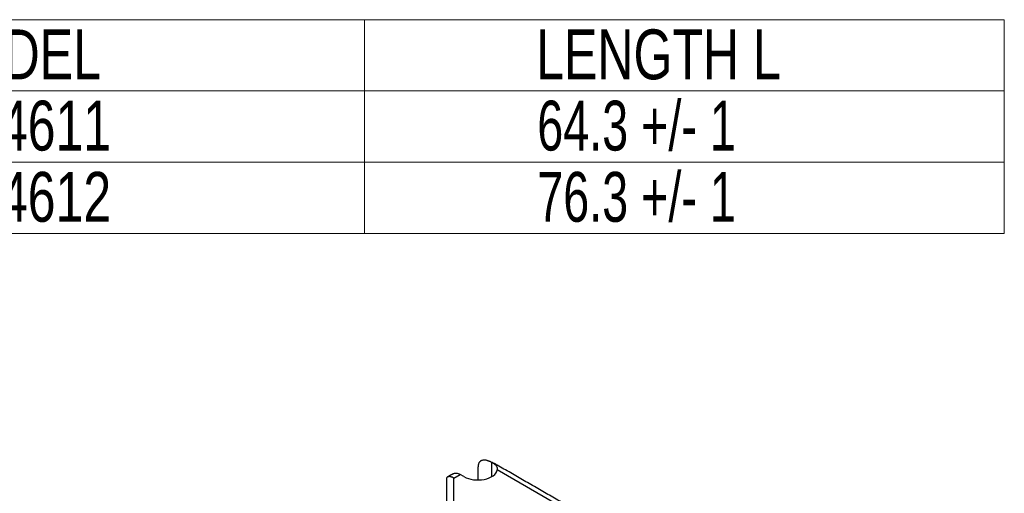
# Model space of a CAD drawing. Header units: millimetres. Extents: x 11 to 421, y 5 to 275.
# Tile 6 of 26: x 67 to 136, y 70 to 103. Entities that reach past the tile are written whole.
import ezdxf

# ---------------------------------------------------------------- set-up
doc = ezdxf.new("R2010")
doc.units = ezdxf.units.MM
doc.styles.add('SLDTEXTSTYLE0', font='TXT', dxfattribs={"width": 0.75})
doc.styles.add('SLDTEXTSTYLE4', font='TXT', dxfattribs={"width": 0.7})

# ---------------------------------------------------------------- blocks, each defined once
blk = doc.blocks.new('SW_TABLEANNOTATION_0')
at = {"color": 0, "linetype": 'Continuous', "lineweight": 0}
for p, q in [((90.359, 0), (0, 0)), ((45.479, 0), (45.479, -15)), ((90.359, -15), (90.359, 0)), ((0, -5), (90.359, -5)), ((0, -10), (90.359, -10)), ((0, -15), (90.359, -15))]:
    blk.add_line(p, q, dxfattribs=at)
at = {"color": 0, "linetype": 'Continuous', "lineweight": 0, "char_height": 3.5, "attachment_point": 1}
for s, insert, style in [('MODEL', (14.505, -0.686), 'SLDTEXTSTYLE0'), ('LENGTH L', (57.519, -0.686), 'SLDTEXTSTYLE0'), ('64.3 +/- 1', (57.597, -5.686), 'SLDTEXTSTYLE4'), ('TS4611', (15.412, -5.686), 'SLDTEXTSTYLE0'), ('TS4612', (15.412, -10.686), 'SLDTEXTSTYLE0'), ('76.3 +/- 1', (57.597, -10.686), 'SLDTEXTSTYLE4')]:
    blk.add_mtext(s, dxfattribs=dict(at, insert=insert, style=style))

msp = doc.modelspace()

# ---------------------------------------------------------------- linework, layer by layer
at = {"color": 7, "linetype": 'Continuous', "lineweight": 30}
for p, q in [((100.2349, 70.9217), (100.2349, 71.9191)), ((99.2823, 70.6888), (99.2823, 71.614)), ((106.915, 67.7586), (100.6282, 71.3879)), ((97.0883, 67.998), (97.0883, 70.8204)), ((97.5883, 70.8205), (98.0252, 71.0727)), ((97.5883, 68.8145), (97.5883, 70.8205)), ((98.2904, 70.9197), (98.0252, 71.0727))]:
    msp.add_line(p, q, dxfattribs=at)
for points, knots in [([(99.5757, 72.0612), (99.5607, 72.0572), (99.5312, 72.0492), (99.4903, 72.0317), (99.4526, 72.0102), (99.4184, 71.9844), (99.3876, 71.9543), (99.355, 71.9136), (99.3238, 71.859), (99.2991, 71.7873), (99.2848, 71.7054), (99.2832, 71.6453), (99.2823, 71.614)], [0, 0, 0, 0, 0.08755721, 0.17288174, 0.25637298, 0.33845708, 0.41958236, 0.50021316, 0.62644942, 0.75013897, 0.86985062, 1, 1, 1, 1]), ([(100.2349, 71.9191), (100.2095, 71.9322), (100.1597, 71.9579), (100.0869, 71.9911), (100.0176, 72.0192), (99.9518, 72.0419), (99.8809, 72.0617), (99.8051, 72.0759), (99.7259, 72.0812), (99.6492, 72.0765), (99.6008, 72.0665), (99.5757, 72.0612)], [0, 0, 0, 0, 0.1089441, 0.2132065, 0.3129873, 0.4085146, 0.5000482, 0.6260626, 0.7500223, 0.8699353, 1, 1, 1, 1]), ([(100.4094, 71.8345), (100.3667, 71.8593), (100.2922, 71.9026), (100.2267, 71.9309), (100.1987, 71.943)], [0, 0, 0, 0, 0.57232908, 1, 1, 1, 1]), ([(100.6197, 71.7309), (100.5541, 71.7677), (100.4157, 71.8454), (100.2788, 71.9084), (100.2069, 71.9416)], [0, 0, 0, 0, 0.473819, 1, 1, 1, 1]), ([(100.2349, 71.9191), (100.2511, 71.9104), (100.2825, 71.8934), (100.3116, 71.8756), (100.3257, 71.8669)], [0, 0, 0, 0, 0.5126608, 1, 1, 1, 1]), ([(100.6282, 71.3879), (100.6304, 71.4), (100.635, 71.4248), (100.6379, 71.4607), (100.6377, 71.4968), (100.6325, 71.5394), (100.6175, 71.5917), (100.5837, 71.6539), (100.5342, 71.7112), (100.473, 71.7649), (100.4082, 71.8139), (100.3523, 71.8498), (100.3257, 71.8669)], [0, 0, 0, 0, 0.05758667, 0.1184134, 0.18255096, 0.25005972, 0.35843602, 0.49999058, 0.65633633, 0.75440393, 0.88308622, 1, 1, 1, 1]), ([(97.5253, 71.1222), (97.5598, 71.1379), (97.629, 71.1693), (97.7531, 71.1719), (97.8863, 71.1439), (97.9789, 71.0964), (98.0252, 71.0727)], [0, 0, 0, 0, 0.2499226, 0.4999484, 0.7499742, 1, 1, 1, 1]), ([(98.2904, 70.9197), (98.4718, 70.8149), (98.7049, 70.7404), (99.2049, 70.6742), (99.471, 70.6825), (99.9557, 70.7795), (100.1735, 70.8681), (100.495, 71.099), (100.5981, 71.2408), (100.6282, 71.3879)], [0, 0, 0, 0, 0.25, 0.25, 0.5, 0.5, 0.75, 0.75, 1, 1, 1, 1]), ([(97.5883, 70.8205), (97.572, 70.8295), (97.5411, 70.8467), (97.4977, 70.8666), (97.4602, 70.8817), (97.4134, 70.898), (97.3695, 70.9097), (97.3254, 70.9182), (97.287, 70.9223), (97.2411, 70.9235), (97.1931, 70.9185), (97.1498, 70.9058), (97.1167, 70.8867), (97.0941, 70.8623), (97.0903, 70.8435), (97.0884, 70.834)], [0, 0, 0, 0, 0.0655361, 0.1240033, 0.1754009, 0.2197284, 0.3192363, 0.3645793, 0.421482, 0.4997379, 0.5970492, 0.6957133, 0.7957483, 0.8971717, 1, 1, 1, 1])]:
    msp.add_open_spline(points, degree=3, knots=knots, dxfattribs=at)
for points, degree in [([(100.2069, 71.9416), (100.025, 72.0135)], 1), ([(100.4094, 71.8345), (100.3818, 71.846), (100.3539, 71.8568), (100.3257, 71.8669)], 3), ([(100.4094, 71.8345), (100.6157, 71.7201)], 1), ([(108.2013, 67.3542), (100.6212, 71.73)], 1), ([(97.0883, 70.8204), (97.0883, 70.8249), (97.0884, 70.8295), (97.0884, 70.834)], 3), ([(97.527, 71.1233), (97.1333, 70.896)], 1)]:
    msp.add_open_spline(points, degree=degree, dxfattribs=at)

# ---------------------------------------------------------------- block references
at = {"color": 7, "linetype": 'Continuous', "lineweight": 0}
msp.add_blockref('SW_TABLEANNOTATION_0', (45.835, 103.0004), dxfattribs=at)

doc.saveas('drawing.dxf')
